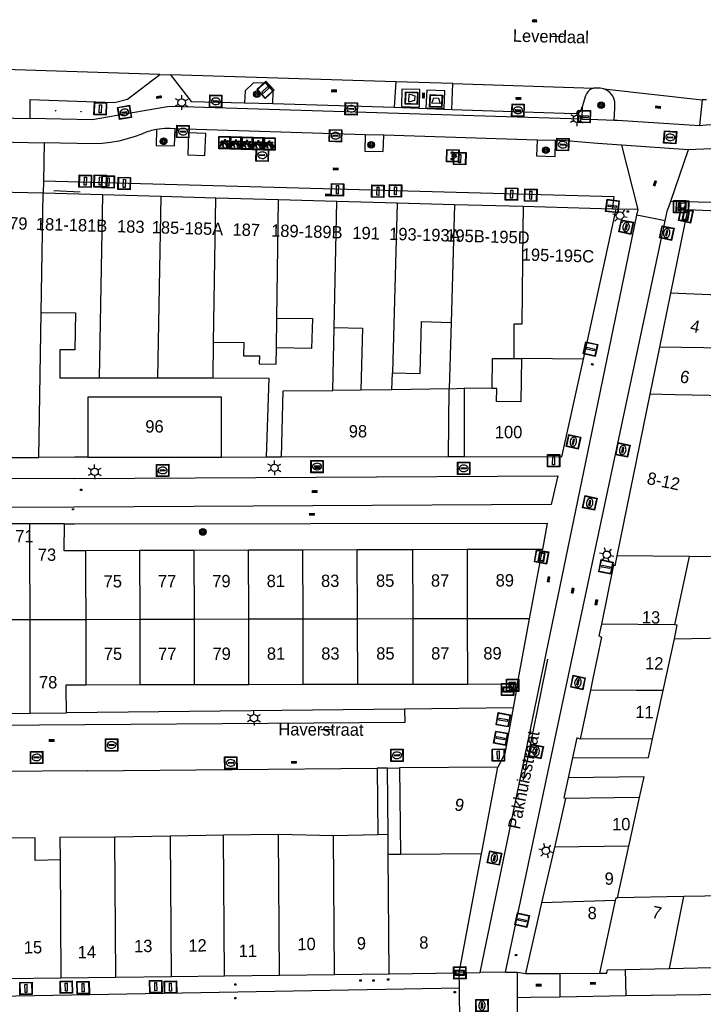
# Model space of a CAD drawing. Header units: metres. Extents: x 93870 to 95789, y 463036 to 464040.
# Tile 45 of 256: x 94319 to 94375, y 463256 to 463336. Entities that reach past the tile are written whole.
import ezdxf
from ezdxf.enums import TextEntityAlignment as Align

# ---------------------------------------------------------------- set-up
doc = ezdxf.new("R2010")
doc.units = ezdxf.units.M
doc.header["$LTSCALE"] = 25.4
for name, color, linetype in [('B_BEBOUWINGSGRENS_0', 1, 'Continuous'), ('B_LUIFEL_1', 200, 'Continuous'), ('B_OVERBOUWLIJN_LIJN_1', 7, 'Continuous'), ('B_TUSSENMUUR_0', 7, 'Continuous'), ('BRANDSTOFPOMP', 7, 'Continuous'), ('G_GRENS_ALGEMEEN_0', 7, 'Continuous'), ('Q_AFVAL_APART_PLAATS_0', 7, 'Continuous'), ('Q_BETAALAUTOMAAT_0', 7, 'Continuous'), ('Q_BOOM_0', 3, 'Continuous'), ('Q_BRANDSTOFPOMP_0', 7, 'Continuous'), ('Q_CAI-KAST_0', 10, 'Continuous'), ('Q_FIETSENREK_0', 6, 'Continuous'), ('Q_FIETSENREK_LIJN_0', 7, 'Continuous'), ('Q_INSPECTIE_OF_RIOOLPUT_0', 253, 'Continuous'), ('Q_KOLK_0', 254, 'Continuous'), ('Q_LICHTMAST_0', 2, 'Continuous'), ('Q_STRAATNAAMBORD_0', 7, 'Continuous'), ('Q_VERKEERSBORDPAAL_0', 40, 'Continuous'), ('Q_VLAGGENMAST_0', 191, 'Continuous'), ('S_GBKN_SYMBOOL_GV_GROOT_0', 7, 'Continuous'), ('S_GBKN_SYMBOOL_OV_GROOT_0', 7, 'Continuous'), ('T_HEK_0', 57, 'Continuous'), ('T_MUUR_30CM_0', 10, 'Continuous'), ('T_MUUR_30CM_1', 10, 'Continuous'), ('V_WEGGRENS_0', 7, 'Continuous'), ('Z_GBKN_HUISNUMMER_0', 252, 'Continuous'), ('Z_STRAATNAAM_0', 252, 'Continuous')]:
    doc.layers.add(name, color=color, linetype=linetype)
for name, color, linetype, true_color in [('Q_AFSLUITPAAL_0', 7, 'Continuous', 0xf86a3a), ('Q_PAAL_STEEN_0', 7, 'Continuous', 0xa97373), ('Q_PAALTJE_0', 7, 'Continuous', 0x666666)]:
    doc.layers.add(name, color=color, linetype=linetype, true_color=true_color)

# ---------------------------------------------------------------- blocks, each defined once
blk = doc.blocks.new('Q_AFVAL_APART_PLAATS')
for points in [[(-0.5, 0.5), (0.5, 0.5), (0.5, -0.5), (-0.5, -0.5)], [(-0.336, 0.197), (0.331, 0.197), (0.19, -0.251), (-0.196, -0.251)]]:
    blk.add_lwpolyline(points, close=True)
blk.add_lwpolyline([(-0.442, 0.464), (0.438, 0.464, -0.414214), (0.459, 0.442), (0.459, -0.437, -0.414214), (0.438, -0.459), (-0.442, -0.459, -0.414214), (-0.463, -0.437), (-0.463, 0.442, -0.414214), (-0.442, 0.464)], format="xyb")
blk = doc.blocks.new('Q_STRAATNAAMBORD')
for points in [[(-0.5, 0.5), (0.5, 0.5), (0.5, -0.5), (-0.5, -0.5)], [(-0.369, 0.22), (0.358, 0.22), (0.358, -0.214), (-0.369, -0.214)]]:
    blk.add_lwpolyline(points, close=True)
for points in [[(-0.442, 0.464), (0.438, 0.464, -0.414214), (0.459, 0.442), (0.459, -0.437, -0.414214), (0.438, -0.459), (-0.442, -0.459, -0.414214), (-0.463, -0.437), (-0.463, 0.442), (-0.463, 0.444), (-0.463, 0.446), (-0.463, 0.448), (-0.462, 0.45), (-0.461, 0.451), (-0.46, 0.453), (-0.459, 0.455), (-0.458, 0.456), (-0.457, 0.457), (-0.456, 0.459), (-0.454, 0.46), (-0.453, 0.461), (-0.451, 0.462), (-0.449, 0.462), (-0.447, 0.463), (-0.446, 0.463), (-0.444, 0.464), (-0.442, 0.464)], [(-0.287, 0.16), (0.281, 0.16, -0.414214), (0.303, 0.139), (0.303, -0.134, -0.414214), (0.281, -0.156), (-0.287, -0.156, -0.414214), (-0.308, -0.134), (-0.308, 0.139), (-0.308, 0.14), (-0.308, 0.142), (-0.307, 0.144), (-0.307, 0.146), (-0.306, 0.148), (-0.305, 0.149), (-0.304, 0.151), (-0.303, 0.152), (-0.302, 0.154), (-0.3, 0.155), (-0.299, 0.156), (-0.297, 0.157), (-0.296, 0.158), (-0.294, 0.159), (-0.292, 0.159), (-0.29, 0.16), (-0.288, 0.16), (-0.287, 0.16)]]:
    blk.add_lwpolyline(points, format="xyb")
blk = doc.blocks.new('Q_BRANDSTOFPOMP')
at = {"layer": 'BRANDSTOFPOMP', "color": 7}
for points in [[(-0.015, 0.015), (0.015, 0.015), (0.015, -0.015), (-0.015, -0.015), (-0.015, 0.015)], [(-0.014, 0.014), (0.014, 0.014), (0.014, -0.014), (-0.014, -0.014), (-0.014, 0.014)], [(-0.007, 0.006), (-0.008, 0.006), (-0.008, -0.011), (0.002, -0.011), (0.002, 0), (0.006, 0), (0.006, -0.005), (0.006, -0.005)], [(0.008, -0.005), (0.008, -0.005), (0.008, 0.002), (0.002, 0.002), (0.002, 0.006), (0.001, 0.006)]]:
    blk.add_lwpolyline(points, dxfattribs=at)
for points in [[(-0.003, 0.007), (-0.005, 0.007), (-0.007, 0.007), (-0.007, 0.006)], [(0.001, 0.006), (0.001, 0.007), (-0.001, 0.007), (-0.003, 0.007)], [(0.006, -0.005), (0.006, -0.005), (0.006, -0.006), (0.007, -0.006)], [(0.007, -0.006), (0.007, -0.006), (0.008, -0.005), (0.008, -0.005)]]:
    blk.add_open_spline(points, degree=3, dxfattribs=at)
blk = doc.blocks.new('Q_CAI-KAST')
for points in [[(-0.5, 0.5), (0.5, 0.5), (0.5, -0.5), (-0.5, -0.5)], [(-0.262, 0.264), (0.25, 0.264), (0.25, 0.187), (-0.262, 0.187)], [(-0.262, 0.107), (0.25, 0.107), (0.25, -0.332), (-0.262, -0.332)]]:
    blk.add_lwpolyline(points, close=True)
blk.add_lwpolyline([(-0.442, 0.464), (0.438, 0.464, -0.414214), (0.459, 0.442), (0.459, -0.437, -0.414214), (0.438, -0.459), (-0.442, -0.459, -0.414214), (-0.463, -0.437), (-0.463, 0.442), (-0.463, 0.444), (-0.463, 0.446), (-0.463, 0.448), (-0.462, 0.45), (-0.461, 0.451), (-0.46, 0.453), (-0.459, 0.455), (-0.458, 0.456), (-0.457, 0.457), (-0.456, 0.459), (-0.454, 0.46), (-0.453, 0.461), (-0.451, 0.462), (-0.449, 0.462), (-0.447, 0.463), (-0.446, 0.463), (-0.444, 0.464), (-0.442, 0.464)], format="xyb")
blk.add_circle((-0.177, -0.034), 0.0354)
blk = doc.blocks.new('Q_LICHTMAST')
for points in [[(-0.26, 0.15), (-0.52, 0.3)], [(0, 0.3), (0, 0.6)], [(0.26, 0.15), (0.52, 0.3)], [(-0.26, -0.15), (-0.52, -0.3)], [(0, -0.3), (0, -0.6)], [(0.26, -0.15), (0.52, -0.3)]]:
    blk.add_lwpolyline(points)
blk.add_circle((0, 0), 0.3)
blk = doc.blocks.new('Q_VERKEERSBORDPAAL')
for points in [[(-0.5, 0.5), (0.5, 0.5), (0.5, -0.5), (-0.5, -0.5)], [(-0.08, 0.333), (0.071, 0.333), (0.071, -0.329), (-0.08, -0.329)]]:
    blk.add_lwpolyline(points, close=True)
blk.add_lwpolyline([(-0.442, 0.464), (0.438, 0.464, -0.414214), (0.459, 0.442), (0.459, -0.437, -0.414214), (0.438, -0.459), (-0.442, -0.459, -0.414214), (-0.463, -0.437), (-0.463, 0.442), (-0.463, 0.444), (-0.463, 0.446), (-0.463, 0.448), (-0.462, 0.45), (-0.461, 0.451), (-0.46, 0.453), (-0.459, 0.455), (-0.458, 0.456), (-0.457, 0.457), (-0.456, 0.459), (-0.454, 0.46), (-0.453, 0.461), (-0.451, 0.462), (-0.449, 0.462), (-0.447, 0.463), (-0.446, 0.463), (-0.444, 0.464), (-0.442, 0.464)], format="xyb")
blk = doc.blocks.new('Q_VLAGGENMAST')
for points in [[(-0.5, 0.5), (0.5, 0.5), (0.5, -0.5), (-0.5, -0.5)], [(-0.08, 0.333), (0.071, 0.333), (0.071, -0.329), (-0.08, -0.329)]]:
    blk.add_lwpolyline(points, close=True)
blk.add_lwpolyline([(-0.442, 0.464), (0.438, 0.464, -0.414214), (0.459, 0.442), (0.459, -0.437, -0.414214), (0.438, -0.459), (-0.442, -0.459, -0.414214), (-0.463, -0.437), (-0.463, 0.442), (-0.463, 0.444), (-0.463, 0.446), (-0.463, 0.448), (-0.462, 0.45), (-0.461, 0.451), (-0.46, 0.453), (-0.459, 0.455), (-0.458, 0.456), (-0.457, 0.457), (-0.456, 0.459), (-0.454, 0.46), (-0.453, 0.461), (-0.451, 0.462), (-0.449, 0.462), (-0.447, 0.463), (-0.446, 0.463), (-0.444, 0.464), (-0.442, 0.464)], format="xyb")
blk = doc.blocks.new('Q_AFSLUITPAAL')
for points in [[(-0.5, 0.5), (0.5, 0.5), (0.5, -0.5), (-0.5, -0.5)], [(-0.08, 0.333), (0.071, 0.333), (0.071, -0.329), (-0.08, -0.329)]]:
    blk.add_lwpolyline(points, close=True)
blk.add_lwpolyline([(-0.442, 0.464), (0.438, 0.464, -0.414214), (0.459, 0.442), (0.459, -0.437, -0.414214), (0.438, -0.459), (-0.442, -0.459, -0.414214), (-0.463, -0.437), (-0.463, 0.442), (-0.463, 0.444), (-0.463, 0.446), (-0.463, 0.448), (-0.462, 0.45), (-0.461, 0.451), (-0.46, 0.453), (-0.459, 0.455), (-0.458, 0.456), (-0.457, 0.457), (-0.456, 0.459), (-0.454, 0.46), (-0.453, 0.461), (-0.451, 0.462), (-0.449, 0.462), (-0.447, 0.463), (-0.446, 0.463), (-0.444, 0.464), (-0.442, 0.464)], format="xyb")
blk = doc.blocks.new('Q_PAAL_STEEN')
for points in [[(-0.5, 0.5), (0.5, 0.5), (0.5, -0.5), (-0.5, -0.5)], [(-0.08, 0.333), (0.071, 0.333), (0.071, -0.329), (-0.08, -0.329)]]:
    blk.add_lwpolyline(points, close=True)
blk.add_lwpolyline([(-0.442, 0.464), (0.438, 0.464, -0.414214), (0.459, 0.442), (0.459, -0.437, -0.414214), (0.438, -0.459), (-0.442, -0.459, -0.414214), (-0.463, -0.437), (-0.463, 0.442), (-0.463, 0.444), (-0.463, 0.446), (-0.463, 0.448), (-0.462, 0.45), (-0.461, 0.451), (-0.46, 0.453), (-0.459, 0.455), (-0.458, 0.456), (-0.457, 0.457), (-0.456, 0.459), (-0.454, 0.46), (-0.453, 0.461), (-0.451, 0.462), (-0.449, 0.462), (-0.447, 0.463), (-0.446, 0.463), (-0.444, 0.464), (-0.442, 0.464)], format="xyb")
blk = doc.blocks.new('Q_PAALTJE')
at = {"color": 251, "true_color": 0x666666, "xscale": 0.1, "yscale": 0.1, "zscale": 0.01}
blk.add_blockref('Q_PAAL_STEEN', (0, 0), dxfattribs=at)
blk = doc.blocks.new('Q_KOLK')
blk.add_lwpolyline([(-0.5, 0.5), (0.5, 0.5), (0.5, -0.5), (-0.5, -0.5)], close=True)
for points in [[(-0.442, 0.464), (0.438, 0.464, -0.414214), (0.459, 0.442), (0.459, -0.437, -0.414214), (0.438, -0.459), (-0.442, -0.459, -0.414214), (-0.463, -0.437), (-0.463, 0.442, -0.414214), (-0.442, 0.464)], [(-0.345, 0.105, 0.380426), (-0.276, -0.18)], [(-0.008, 0.266, 0.240218), (-0.345, 0.105)], [(-0.194, 0.045, 0.853344), (-0.194, -0.032)], [(0.331, 0.111, 0.240191), (-0.008, 0.266)], [(0.185, -0.032, 0.849746), (0.185, 0.045)], [(0.267, -0.176, 0.380426), (0.331, 0.111)], [(-0.276, -0.18, 0.148452), (0.012, -0.257)], [(0.012, -0.257, 0.131742), (0.267, -0.176)]]:
    blk.add_lwpolyline(points, format="xyb")
for points in [[(-0.194, 0.045), (0.185, 0.045)], [(0.185, -0.032), (-0.194, -0.032)]]:
    blk.add_lwpolyline(points)
blk = doc.blocks.new('Q_INSPECTIE_OF_RIOOLPUT')
blk.add_lwpolyline([(-0.5, 0.5), (0.5, 0.5), (0.5, -0.5), (-0.5, -0.5)], close=True)
for points in [[(-0.442, 0.464), (0.438, 0.464, -0.414214), (0.459, 0.442), (0.459, -0.437, -0.414214), (0.438, -0.459), (-0.442, -0.459, -0.414214), (-0.463, -0.437), (-0.463, 0.442), (-0.463, 0.444), (-0.463, 0.446), (-0.463, 0.448), (-0.462, 0.45), (-0.461, 0.451), (-0.46, 0.453), (-0.459, 0.455), (-0.458, 0.456), (-0.457, 0.457), (-0.456, 0.459), (-0.454, 0.46), (-0.453, 0.461), (-0.451, 0.462), (-0.449, 0.462), (-0.447, 0.463), (-0.446, 0.463), (-0.444, 0.464), (-0.442, 0.464)], [(-0.345, 0.105, 0.380426), (-0.276, -0.18)], [(-0.008, 0.266, 0.240218), (-0.345, 0.105)], [(-0.194, 0.045, 0.853344), (-0.194, -0.032)], [(0.331, 0.111, 0.240191), (-0.008, 0.266)], [(0.185, -0.032, 0.849746), (0.185, 0.045)], [(0.267, -0.176, 0.380426), (0.331, 0.111)], [(-0.276, -0.18, 0.148452), (0.012, -0.257)], [(0.012, -0.257, 0.131742), (0.267, -0.176)]]:
    blk.add_lwpolyline(points, format="xyb")
for points in [[(-0.194, 0.045), (0.185, 0.045)], [(0.185, -0.032), (-0.194, -0.032)]]:
    blk.add_lwpolyline(points)
blk = doc.blocks.new('Q_BETAALAUTOMAAT')
blk.add_lwpolyline([(-0.5, 0.5), (0.5, 0.5), (0.5, -0.5), (-0.5, -0.5)], close=True)
for points in [[(-0.442, 0.464), (0.438, 0.464, -0.414214), (0.459, 0.442), (0.459, -0.437, -0.414214), (0.438, -0.459), (-0.442, -0.459, -0.414214), (-0.463, -0.437), (-0.463, 0.442), (-0.463, 0.444), (-0.463, 0.446), (-0.463, 0.448), (-0.462, 0.45), (-0.461, 0.451), (-0.46, 0.453), (-0.459, 0.455), (-0.458, 0.456), (-0.457, 0.457), (-0.456, 0.459), (-0.454, 0.46), (-0.453, 0.461), (-0.451, 0.462), (-0.449, 0.462), (-0.447, 0.463), (-0.446, 0.463), (-0.444, 0.464), (-0.442, 0.464)], [(-0.203, 0.032, 0.050902), (-0.201, -0.03)], [(-0.002, 0.295, 0.299915), (-0.19, 0.099)], [(-0.112, 0.032, 0.069027), (-0.112, -0.03)], [(0.002, 0.2, 0.158079), (-0.093, 0.099)], [(0.146, 0.286, 0.138529), (-0.002, 0.295)], [(0.137, 0.201, 0.200552), (0.002, 0.2)], [(-0.185, -0.097, 0.345501), (0.016, -0.284)], [(-0.091, -0.097, 0.158478), (0.007, -0.196)], [(0.007, -0.196, 0.260272), (0.133, -0.183)], [(0.016, -0.284, 0.17253), (0.151, -0.265)]]:
    blk.add_lwpolyline(points, format="xyb")
for points in [[(-0.203, 0.032), (-0.268, 0.032), (-0.268, 0.099)], [(-0.268, 0.099), (-0.19, 0.099)], [(0.057, 0.032), (-0.112, 0.032)], [(-0.093, 0.099), (0.057, 0.099)], [(0.057, 0.099), (0.057, 0.032)], [(0.146, 0.286), (0.137, 0.201)], [(-0.185, -0.097), (-0.268, -0.097), (-0.268, -0.03)], [(-0.268, -0.03), (-0.201, -0.03)], [(-0.112, -0.03), (0.057, -0.03)], [(0.057, -0.097), (-0.091, -0.097)], [(0.057, -0.03), (0.057, -0.097)], [(0.133, -0.183), (0.151, -0.265)]]:
    blk.add_lwpolyline(points)
blk = doc.blocks.new('Q_FIETSENREK')
for points in [[(-0.5, 0.5), (0.5, 0.5), (0.5, -0.5), (-0.5, -0.5)], [(-0.063, 0.145), (0.184, 0.054), (0.037, -0.093)]]:
    blk.add_lwpolyline(points, close=True)
for points in [[(-0.442, 0.464), (0.438, 0.464, -0.414214), (0.459, 0.442), (0.459, -0.437, -0.414214), (0.438, -0.459), (-0.442, -0.459, -0.414214), (-0.463, -0.437), (-0.463, 0.442), (-0.463, 0.444), (-0.463, 0.446), (-0.463, 0.448), (-0.462, 0.45), (-0.461, 0.451), (-0.46, 0.453), (-0.459, 0.455), (-0.458, 0.456), (-0.457, 0.457), (-0.456, 0.459), (-0.454, 0.46), (-0.453, 0.461), (-0.451, 0.462), (-0.449, 0.462), (-0.447, 0.463), (-0.446, 0.463), (-0.444, 0.464), (-0.442, 0.464)], [(-0.181, 0.106, 0.847256), (-0.324, -0.144)], [(-0.193, 0.075, 0.842492), (-0.305, -0.118)], [(-0.171, 0.065, 0.053288), (-0.193, 0.075)], [(-0.185, -0.134, 0.502492), (-0.147, 0.044)], [(-0.149, 0.089, 0.06236), (-0.181, 0.106)], [(-0.165, -0.161, 0.494489), (-0.125, 0.068)], [(-0.324, -0.144, 0.089606), (-0.421, -0.348)], [(-0.296, -0.162, 0.110942), (-0.375, -0.348)], [(-0.294, -0.105, 0.006942), (-0.305, -0.118)], [(-0.296, -0.162, 0.02458), (-0.283, -0.168)], [(-0.212, -0.105, 0.381614), (-0.294, -0.105)], [(-0.283, -0.168, 0.148109), (-0.198, -0.173)], [(-0.223, -0.136, 0.533998), (-0.276, -0.136)], [(-0.276, -0.136, 0.009682), (-0.271, -0.138)], [(-0.271, -0.138, 0.120201), (-0.218, -0.144)], [(-0.218, -0.144, 0.003554), (-0.223, -0.136)], [(-0.185, -0.134, 0.017985), (-0.212, -0.105)], [(-0.122, -0.348, 0.075837), (-0.198, -0.173)], [(-0.075, -0.348, 0.094234), (-0.165, -0.161)], [(0.095, -0.16, 0.385208), (0.186, -0.333)], [(0.209, -0.054, 0.224648), (0.108, -0.128)], [(0.126, -0.171, 0.376993), (0.197, -0.303)], [(0.212, -0.086, 0.20829), (0.139, -0.139)], [(0.186, -0.333, 1), (0.287, -0.06)], [(0.197, -0.303, 1), (0.276, -0.09)], [(0.287, -0.06, 0.086253), (0.238, -0.051)], [(0.276, -0.09, 0.079305), (0.241, -0.083)]]:
    blk.add_lwpolyline(points, format="xyb")
for points in [[(-0.171, 0.065), (-0.263, -0.038), (-0.239, -0.059), (-0.147, 0.044)], [(0.081, 0.221), (-0.003, 0.252), (-0.149, 0.089)], [(-0.125, 0.068), (-0.086, 0.111), (0.018, -0.131), (0.095, -0.16)], [(0.238, -0.051), (0.229, 0.053), (0.261, 0.093), (0.302, 0.078), (0.314, 0.11), (0.192, 0.155), (0.18, 0.123), (0.231, 0.104), (0.207, 0.076), (-0.04, 0.167), (0, 0.216), (0.07, 0.191), (0.081, 0.221)], [(0.209, -0.054), (0.199, 0.029), (0.057, -0.108)], [(-0.421, -0.348), (-0.375, -0.348)], [(-0.122, -0.348), (-0.075, -0.348)], [(0.057, -0.108), (0.108, -0.128)], [(0.126, -0.171), (0.253, -0.218), (0.241, -0.083)], [(0.139, -0.139), (0.222, -0.17), (0.212, -0.086)]]:
    blk.add_lwpolyline(points)
blk = doc.blocks.new('Q_BOOM')
for radius in [0.27, 0.18, 0.09]:
    blk.add_circle((0, 0), radius)
blk = doc.blocks.new('S_GBKN_SYMBOOL_OV_GROOT')
for points in [[(-0.21875, 0.0625), (0.21875, 0.0625)], [(-0.21875, 0), (0.21875, 0)], [(-0.1875, 0.0625), (-0.1875, 0)], [(-0.125, 0.09375), (-0.125, 0.0625)], [(-0.125, 0), (-0.125, -0.0625)], [(-0.0625, 0.0625), (-0.0625, 0)], [(0, 0.09375), (0, 0.0625)], [(0, 0), (0, -0.0625)], [(0.0625, 0.0625), (0.0625, 0)], [(0.125, 0.09375), (0.125, 0.0625)], [(0.125, 0), (0.125, -0.0625)], [(0.1875, 0.0625), (0.1875, 0)], [(-0.21875, -0.0625), (0.21875, -0.0625)], [(-0.1875, -0.0625), (-0.1875, -0.09375)], [(-0.0625, -0.0625), (-0.0625, -0.09375)], [(0.0625, -0.0625), (0.0625, -0.09375)], [(0.1875, -0.0625), (0.1875, -0.09375)]]:
    blk.add_lwpolyline(points)
blk = doc.blocks.new('S_GBKN_SYMBOOL_GV_GROOT')
for points in [[(-0.1875, 0.03125), (-0.09375, 0.09375)], [(-0.1875, -0.0625), (0.0625, 0.09375)], [(-0.1875, 0.09375), (0.125, -0.09375)], [(-0.1875, 0), (-0.03125, -0.09375)], [(-0.125, -0.09375), (0.1875, 0.09375)], [(-0.0625, 0.09375), (0.1875, -0.0625)], [(0.03125, -0.09375), (0.1875, 0)], [(0.09375, 0.09375), (0.1875, 0.03125)]]:
    blk.add_lwpolyline(points)

msp = doc.modelspace()

# ---------------------------------------------------------------- linework, layer by layer
at = {"layer": 'B_BEBOUWINGSGRENS_0'}
for p, q in [((94321.12, 463322.152), (94316.481, 463322.281)), ((94325.927, 463322.018), (94321.12, 463322.152)), ((94330.685, 463321.886), (94325.927, 463322.018)), ((94335.133, 463321.763), (94330.685, 463321.886)), ((94340.24, 463321.621), (94335.133, 463321.763)), ((94344.97, 463321.49), (94340.24, 463321.621)), ((94349.868, 463321.354), (94344.97, 463321.49)), ((94354.515, 463321.225), (94349.868, 463321.354)), ((94360.109, 463321.07), (94354.515, 463321.225)), ((94367.364, 463320.868), (94360.109, 463321.07)), ((94364.99, 463308.687), (94367.66, 463320.86)), ((94367.66, 463320.86), (94367.364, 463320.868)), ((94373.46, 463320.8), (94372.078, 463314.049)), ((94378.48, 463320.59), (94373.46, 463320.8)), ((94372.078, 463314.049), (94371.176, 463309.648)), ((94320.776, 463300.703), (94320.964, 463312.459)), ((94340.065, 463309.593), (94340.1, 463312.014)), ((94340.1, 463312.014), (94343.004, 463311.983)), ((94344.649, 463306.14), (94344.756, 463311.246)), ((94354.252, 463311.668), (94354.103, 463306.28)), ((94371.176, 463309.648), (94370.395, 463305.832)), ((94359.351, 463308.727), (94359.956, 463308.724)), ((94363.25, 463300.75), (94364.99, 463308.687)), ((94325.655, 463307.172), (94330.416, 463307.175)), ((94330.416, 463307.175), (94334.917, 463307.165)), ((94334.917, 463307.165), (94339.44, 463307.143)), ((94339.44, 463307.143), (94339.23, 463300.74)), ((94349.449, 463306.191), (94349.487, 463307.569)), ((94354.103, 463306.28), (94349.449, 463306.191)), ((94354.05, 463300.771), (94354.103, 463306.28)), ((94354.103, 463306.28), (94355.311, 463306.315)), ((94355.311, 463306.315), (94355.298, 463300.768)), ((94346.921, 463306.164), (94344.649, 463306.14)), ((94370.395, 463305.832), (94367.71, 463292.719)), ((94324.74, 463300.711), (94335.59, 463300.733)), ((94339.23, 463300.74), (94340.48, 463300.743)), ((94340.48, 463300.743), (94354.05, 463300.771)), ((94355.298, 463300.768), (94363.25, 463300.75)), ((94320.037, 463295.306), (94318.01, 463295.31)), ((94322.84, 463295.3), (94320.037, 463295.306)), ((94328.973, 463293.137), (94324.563, 463293.125)), ((94333.383, 463293.15), (94328.973, 463293.137)), ((94337.803, 463293.162), (94333.383, 463293.15)), ((94342.213, 463293.175), (94337.803, 463293.162)), ((94346.633, 463293.187), (94342.213, 463293.175)), ((94351.143, 463293.2), (94346.633, 463293.187)), ((94355.553, 463293.213), (94351.143, 463293.2)), ((94361.66, 463293.23), (94355.553, 463293.213)), ((94360.625, 463287.602), (94361.66, 463293.23)), ((94367.44, 463291.99), (94366.456, 463287.164)), ((94359.65, 463282.3), (94360.625, 463287.602)), ((94371.461, 463281.761), (94372.384, 463285.969)), ((94372.384, 463285.969), (94377.351, 463286.052)), ((94324.592, 463282.243), (94329.002, 463282.25)), ((94329.002, 463282.25), (94333.412, 463282.257)), ((94333.412, 463282.257), (94337.832, 463282.264)), ((94337.832, 463282.264), (94342.242, 463282.272)), ((94342.242, 463282.272), (94346.662, 463282.279)), ((94346.662, 463282.279), (94351.172, 463282.286)), ((94351.172, 463282.286), (94355.582, 463282.293)), ((94355.582, 463282.293), (94359.65, 463282.3)), ((94370.602, 463277.841), (94371.461, 463281.761)), ((94318.15, 463279.91), (94320.077, 463279.927)), ((94320.077, 463279.927), (94323.02, 463279.953)), ((94358.05, 463275.54), (94350.07, 463275.48)), ((94350.07, 463275.48), (94350.13, 463268.45)), ((94356.726, 463268.497), (94358.05, 463275.54)), ((94368.694, 463269.139), (94369.558, 463273.079)), ((94331.457, 463269.953), (94326.948, 463269.861)), ((94335.767, 463270.011), (94331.457, 463269.953)), ((94340.236, 463270.071), (94335.767, 463270.011)), ((94344.697, 463269.965), (94340.236, 463270.071)), ((94348.294, 463270.043), (94344.697, 463269.965)), ((94349.144, 463270.062), (94348.294, 463270.043)), ((94349.15, 463268.442), (94349.144, 463270.062)), ((94362.643, 463269.059), (94361.601, 463264.525)), ((94367.771, 463264.931), (94368.694, 463269.139)), ((94350.13, 463268.45), (94349.15, 463268.442)), ((94354.91, 463258.84), (94356.726, 463268.497)), ((94373.145, 463265.038), (94367.771, 463264.931)), ((94378.17, 463265.139), (94373.145, 463265.038)), ((94361.601, 463264.525), (94360.28, 463258.78)), ((94368.416, 463259.114), (94371.975, 463259.197)), ((94371.975, 463259.197), (94376.949, 463259.313)), ((94318.083, 463258.38), (94322.563, 463258.436)), ((94322.563, 463258.436), (94327.023, 463258.492)), ((94327.023, 463258.492), (94331.533, 463258.548)), ((94331.533, 463258.548), (94335.843, 463258.602)), ((94335.843, 463258.602), (94340.312, 463258.658)), ((94340.312, 463258.658), (94344.772, 463258.713)), ((94344.772, 463258.713), (94349.223, 463258.769)), ((94349.223, 463258.769), (94354.91, 463258.84)), ((94363.072, 463258.797), (94366.341, 463258.817))]:
    msp.add_line(p, q, dxfattribs=at)
for points in [[(94320.964, 463312.459), (94323.733, 463312.433), (94323.705, 463309.448), (94322.476, 463309.448), (94322.474, 463307.175), (94325.655, 463307.172)], [(94343.004, 463311.983), (94342.915, 463309.548), (94340.065, 463309.593)], [(94344.756, 463311.246), (94347.061, 463311.198), (94346.921, 463306.164)], [(94349.487, 463307.569), (94351.731, 463307.507), (94351.856, 463311.739), (94354.252, 463311.668)], [(94357.598, 463306.31), (94357.599, 463308.724), (94359.351, 463308.727)], [(94359.956, 463308.724), (94359.925, 463305.212), (94357.94, 463305.24), (94357.955, 463306.31), (94357.598, 463306.31)], [(94335.59, 463300.733), (94335.6, 463305.59), (94324.74, 463305.6), (94324.74, 463300.711)], [(94312.93, 463300.687), (94316.084, 463300.693), (94320.776, 463300.703)], [(94324.563, 463293.125), (94322.83, 463293.12), (94322.84, 463295.3)], [(94367.71, 463292.719), (94367.54, 463291.89), (94367.44, 463291.99)], [(94366.456, 463287.164), (94366.26, 463286.2), (94366.46, 463286.1), (94365.76, 463282.752), (94365.563, 463281.81)], [(94323.02, 463279.953), (94322.985, 463281.949), (94322.98, 463282.24), (94324.592, 463282.243)], [(94365.563, 463281.81), (94364.864, 463278.462), (94364.73, 463277.82)], [(94364.73, 463277.82), (94364.47, 463277.93), (94364.113, 463276.303)], [(94364.113, 463276.303), (94370.269, 463276.325), (94370.602, 463277.841)], [(94363.757, 463274.677), (94363.4, 463273.05), (94363.55, 463273)], [(94369.558, 463273.079), (94369.926, 463274.758), (94363.757, 463274.677)], [(94363.55, 463273), (94362.689, 463269.258), (94362.643, 463269.059)], [(94322.499, 463268.012), (94320.474, 463267.971), (94320.477, 463269.805), (94318.008, 463269.772)], [(94326.948, 463269.861), (94322.475, 463269.832), (94322.499, 463268.012)], [(94366.341, 463258.817), (94366.89, 463258.82), (94366.94, 463259.08), (94368.416, 463259.114)], [(94360.28, 463258.78), (94360.646, 463258.782), (94363.072, 463258.797)]]:
    msp.add_lwpolyline(points, dxfattribs=at)
at = {"layer": 'B_LUIFEL_1'}
for p, q in [((94348.245, 463275.463), (94348.294, 463270.043)), ((94349.144, 463270.062), (94349.095, 463275.471))]:
    msp.add_line(p, q, dxfattribs=at)
at = {"layer": 'B_OVERBOUWLIJN_LIJN_1'}
msp.add_line((94364.113, 463276.303), (94363.757, 463274.677), dxfattribs=at)
at = {"layer": 'B_TUSSENMUUR_0'}
for p, q in [((94320.964, 463312.459), (94321.12, 463322.152)), ((94325.927, 463322.018), (94325.655, 463307.172)), ((94330.685, 463321.886), (94330.416, 463307.175)), ((94334.962, 463310.073), (94335.133, 463321.763)), ((94340.1, 463312.014), (94340.24, 463321.621)), ((94344.756, 463311.246), (94344.97, 463321.49)), ((94349.868, 463321.354), (94349.487, 463307.569)), ((94354.515, 463321.225), (94354.252, 463311.668)), ((94378.266, 463313.763), (94372.078, 463314.049)), ((94334.917, 463307.165), (94334.962, 463310.073)), ((94378.134, 463309.565), (94371.176, 463309.648)), ((94364.99, 463308.687), (94359.956, 463308.724)), ((94357.598, 463306.31), (94355.311, 463306.315)), ((94349.449, 463306.191), (94346.921, 463306.164)), ((94328.988, 463287.531), (94328.973, 463293.137)), ((94333.398, 463287.541), (94333.383, 463293.15)), ((94337.818, 463287.551), (94337.803, 463293.162)), ((94342.228, 463287.561), (94342.213, 463293.175)), ((94346.648, 463287.571), (94346.633, 463293.187)), ((94351.158, 463287.581), (94351.143, 463293.2)), ((94355.553, 463293.213), (94355.568, 463287.591)), ((94373.573, 463292.654), (94367.71, 463292.719)), ((94375.73, 463292.63), (94373.573, 463292.654)), ((94320.058, 463287.511), (94315.538, 463287.501)), ((94324.578, 463287.521), (94320.058, 463287.511)), ((94328.988, 463287.531), (94324.578, 463287.521)), ((94324.578, 463287.521), (94324.592, 463282.243)), ((94333.398, 463287.541), (94328.988, 463287.531)), ((94329.002, 463282.25), (94328.988, 463287.531)), ((94337.818, 463287.551), (94333.398, 463287.541)), ((94333.412, 463282.257), (94333.398, 463287.541)), ((94342.228, 463287.561), (94337.818, 463287.551)), ((94337.832, 463282.264), (94337.818, 463287.551)), ((94346.648, 463287.571), (94342.228, 463287.561)), ((94342.242, 463282.272), (94342.228, 463287.561)), ((94351.158, 463287.581), (94346.648, 463287.571)), ((94346.662, 463282.279), (94346.648, 463287.571)), ((94355.568, 463287.591), (94351.158, 463287.581)), ((94351.172, 463282.286), (94351.158, 463287.581)), ((94360.625, 463287.602), (94355.568, 463287.591)), ((94355.568, 463287.591), (94355.582, 463282.293)), ((94372.384, 463287.092), (94366.456, 463287.164)), ((94370.602, 463277.841), (94364.73, 463277.82)), ((94327.023, 463258.492), (94326.948, 463269.861)), ((94331.533, 463258.548), (94331.457, 463269.953)), ((94335.843, 463258.602), (94335.767, 463270.011)), ((94340.312, 463258.658), (94340.236, 463270.071)), ((94344.772, 463258.713), (94344.697, 463269.965)), ((94368.694, 463269.139), (94362.643, 463269.059)), ((94322.499, 463268.012), (94322.563, 463258.436)), ((94349.223, 463258.769), (94349.15, 463268.442)), ((94356.726, 463268.497), (94350.13, 463268.45)), ((94367.599, 463264.705), (94361.601, 463264.525)), ((94366.341, 463258.817), (94367.599, 463264.705)), ((94371.975, 463259.197), (94373.145, 463265.038))]:
    msp.add_line(p, q, dxfattribs=at)
for points in [[(94360.109, 463321.07), (94360.088, 463319.224), (94359.998, 463311.514), (94359.351, 463311.518), (94359.351, 463308.727)], [(94334.962, 463310.073), (94337.411, 463310.035), (94337.394, 463308.965), (94338.684, 463308.945), (94338.675, 463308.305), (94340.044, 463308.285), (94340.065, 463309.593)], [(94340.48, 463300.743), (94340.612, 463306.097), (94344.649, 463306.14)], [(94378.012, 463305.667), (94372.427, 463305.788), (94370.395, 463305.832)], [(94320.058, 463287.511), (94320.042, 463293.305), (94320.037, 463295.306)], [(94324.563, 463293.125), (94324.568, 463291.125), (94324.578, 463287.521)], [(94373.573, 463292.654), (94372.739, 463288.752), (94372.384, 463287.092)], [(94320.077, 463279.927), (94320.072, 463281.926), (94320.058, 463287.511)], [(94372.384, 463285.969), (94372.609, 463287.09), (94372.384, 463287.092)], [(94371.461, 463281.761), (94369.32, 463281.779), (94365.563, 463281.81)], [(94369.558, 463273.079), (94367.513, 463273.052), (94363.55, 463273)], [(94367.599, 463264.705), (94367.643, 463264.927), (94367.771, 463264.931)]]:
    msp.add_lwpolyline(points, dxfattribs=at)
at = {"layer": 'G_GRENS_ALGEMEEN_0'}
for points in [[(94351.67, 463329.141), (94351.721, 463330.57), (94350.262, 463330.622), (94350.211, 463329.193), (94351.67, 463329.141)], [(94352.267, 463330.539), (94352.21, 463329.09), (94353.68, 463329.032)], [(94353.68, 463329.032), (94353.737, 463330.481), (94352.267, 463330.539)]]:
    msp.add_lwpolyline(points, dxfattribs=at)
at = {"layer": 'Q_FIETSENREK_LIJN_0'}
msp.add_line((94324.135, 463322.243), (94321.976, 463322.346), dxfattribs=at)
at = {"layer": 'T_HEK_0'}
for p, q in [((94322.84, 463295.3), (94323.677, 463295.301)), ((94323.677, 463295.301), (94362.05, 463295.36)), ((94362.05, 463295.36), (94361.66, 463293.23)), ((94359.65, 463282.3), (94359.29, 463280.35)), ((94359.29, 463280.35), (94350.5, 463280.254))]:
    msp.add_line(p, q, dxfattribs=at)
at = {"layer": 'T_MUUR_30CM_0'}
for p, q in [((94323.666, 463300.709), (94320.776, 463300.703)), ((94324.74, 463300.711), (94323.666, 463300.709)), ((94335.59, 463300.733), (94339.23, 463300.74)), ((94350.5, 463280.254), (94323.02, 463279.953)), ((94324.68, 463275.249), (94348.245, 463275.463)), ((94349.095, 463275.471), (94350.07, 463275.48))]:
    msp.add_line(p, q, dxfattribs=at)
at = {"layer": 'T_MUUR_30CM_1'}
msp.add_line((94349.095, 463275.471), (94348.245, 463275.463), dxfattribs=at)
at = {"layer": 'V_WEGGRENS_0'}
for p, q in [((94330.598, 463331.808), (94331.464, 463331.78)), ((94349.753, 463331.206), (94331.464, 463331.78)), ((94349.753, 463331.206), (94349.635, 463329.141)), ((94354.396, 463331.061), (94349.753, 463331.206)), ((94354.315, 463328.957), (94354.396, 463331.061)), ((94354.396, 463331.061), (94365.839, 463330.702)), ((94366.662, 463330.624), (94374.634, 463329.752)), ((94337.475, 463329.492), (94339.766, 463329.435)), ((94339.766, 463329.435), (94349.635, 463329.141)), ((94374.634, 463329.752), (94374.435, 463327.65)), ((94374.998, 463329.745), (94374.634, 463329.752)), ((94349.635, 463329.141), (94354.315, 463328.957)), ((94364.903, 463329.18), (94364.873, 463328.181)), ((94311.377, 463328.401), (94320.07, 463328.229)), ((94347.277, 463326.914), (94331.84, 463327.397)), ((94311.282, 463326.472), (94321.212, 463326.25)), ((94321.212, 463326.25), (94321.142, 463323.151)), ((94348.78, 463326.867), (94347.277, 463326.914)), ((94361.236, 463326.478), (94348.78, 463326.867)), ((94362.738, 463326.431), (94361.236, 463326.478)), ((94373.515, 463325.675), (94368.103, 463326.053)), ((94369.43, 463320.842), (94368.103, 463326.053)), ((94373.515, 463325.675), (94372.064, 463321.495)), ((94321.142, 463323.151), (94321.12, 463322.152)), ((94367.482, 463321.865), (94321.142, 463323.151)), ((94367.364, 463320.868), (94367.482, 463321.865)), ((94407.378, 463320.475), (94372.064, 463321.495)), ((94369.43, 463320.842), (94367.66, 463320.86)), ((94369.336, 463320.387), (94369.43, 463320.842)), ((94371.636, 463319.908), (94371.829, 463320.817)), ((94371.636, 463319.908), (94369.336, 463320.387)), ((94354.05, 463300.771), (94355.298, 463300.768)), ((94323.669, 463298.994), (94362.907, 463299.209)), ((94362.907, 463299.209), (94362.388, 463296.88)), ((94323.669, 463298.994), (94285.483, 463298.785)), ((94323.674, 463296.668), (94285.321, 463296.457)), ((94362.388, 463296.88), (94323.674, 463296.668)), ((94359.29, 463280.35), (94358.607, 463276.649)), ((94358.607, 463276.649), (94358.05, 463275.54)), ((94324.68, 463275.249), (94307.29, 463275.091)), ((94368.466, 463256.959), (94368.416, 463259.114)), ((94354.91, 463258.84), (94356.62, 463258.86)), ((94354.925, 463257.62), (94354.91, 463258.84)), ((94358.663, 463258.884), (94356.62, 463258.86)), ((94358.663, 463258.884), (94359.639, 463258.895)), ((94359.649, 463256.822), (94359.639, 463258.895)), ((94359.639, 463258.895), (94360.28, 463258.78)), ((94363.072, 463258.797), (94363.084, 463256.875)), ((94284.172, 463256.36), (94354.925, 463257.62)), ((94354.968, 463254.671), (94354.925, 463257.62)), ((94359.661, 463254.265), (94359.649, 463256.822)), ((94368.466, 463256.959), (94363.084, 463256.875)), ((94393.449, 463257.346), (94368.466, 463256.959))]:
    msp.add_line(p, q, dxfattribs=at)
for points in [[(94330.598, 463331.808), (94310.43, 463332.44), (94303.804, 463332.297), (94298.95, 463331.93)], [(94320.07, 463328.229), (94320.07, 463329.78), (94326.9, 463329.53), (94327.96, 463329.81), (94330.598, 463331.808)], [(94331.464, 463331.78), (94333.138, 463329.6), (94337.475, 463329.492)], [(94339.182, 463331.085), (94338.214, 463331.125), (94337.514, 463330.486), (94337.475, 463329.492)], [(94339.766, 463329.435), (94339.805, 463330.429), (94339.182, 463331.085)], [(94365.839, 463330.702), (94365.659, 463330.635), (94365.496, 463330.533), (94365.357, 463330.401), (94365.247, 463330.243), (94365.172, 463330.066), (94364.903, 463329.18)], [(94366.662, 463330.624), (94366.352, 463330.686), (94365.839, 463330.702)], [(94367.506, 463328.09), (94367.54, 463329.03), (94367.55, 463329.31), (94367.537, 463329.593), (94367.462, 463329.867), (94367.33, 463330.118), (94367.146, 463330.334), (94366.92, 463330.506), (94366.662, 463330.624)], [(94364.873, 463328.181), (94343.846, 463328.819), (94331.61, 463329.19), (94331.211, 463329.175), (94328.55, 463328.72), (94325.1, 463328.13), (94320.07, 463328.229)], [(94354.315, 463328.957), (94358.472, 463328.818), (94364.233, 463328.627), (94364.557, 463328.684), (94364.776, 463328.845), (94364.903, 463329.18)], [(94364.873, 463328.181), (94365.529, 463328.161), (94367.506, 463328.09)], [(94367.506, 463328.09), (94367.768, 463328.081), (94374.435, 463327.65)], [(94374.435, 463327.65), (94374.96, 463327.72), (94375.884, 463327.749), (94378.138, 463327.84)], [(94330.334, 463327.331), (94330.192, 463327.305), (94330.05, 463327.274), (94329.91, 463327.241), (94329.77, 463327.203), (94329.631, 463327.162), (94329.04, 463326.94), (94328.602, 463326.776), (94327.944, 463326.564), (94327.275, 463326.396), (94326.595, 463326.272), (94325.91, 463326.193), (94325.22, 463326.16), (94321.212, 463326.25)], [(94330.334, 463327.331), (94330.294, 463326.042), (94331.796, 463325.995), (94331.84, 463327.397)], [(94331.84, 463327.397), (94331.43, 463327.41), (94331.21, 463327.412), (94330.99, 463327.405), (94330.77, 463327.389), (94330.552, 463327.364), (94330.334, 463327.331)], [(94332.866, 463325.271), (94334.261, 463325.217), (94334.33, 463327.002), (94332.934, 463327.055), (94332.866, 463325.271)], [(94347.277, 463326.914), (94347.236, 463325.584), (94348.738, 463325.536), (94348.78, 463326.867)], [(94361.236, 463326.478), (94361.197, 463325.201), (94362.698, 463325.154), (94362.738, 463326.431)], [(94368.103, 463326.053), (94366.13, 463326.203), (94363.598, 463326.404), (94362.738, 463326.431)], [(94379.613, 463325.97), (94377.943, 463325.883), (94373.515, 463325.675)], [(94372.064, 463321.495), (94372.001, 463321.312), (94371.829, 463320.817)], [(94356.62, 463258.86), (94364.538, 463297.17), (94365.204, 463300.322), (94369.336, 463320.387)], [(94358.663, 463258.884), (94362.784, 463278.268), (94371.636, 463319.908)], [(94284.843, 463278.709), (94313.384, 463278.927), (94350.51, 463279.21), (94350.5, 463280.254)], [(94363.084, 463256.875), (94360.685, 463256.838), (94359.649, 463256.822)]]:
    msp.add_lwpolyline(points, dxfattribs=at)
at = {"layer": 'Z_STRAATNAAM_0'}
for p, q in [((94362.355, 463334.91), (94363.355, 463334.886)), ((94360.127, 463274.516), (94362.117, 463284.316)), ((94343.681, 463278.599), (94344.681, 463278.594))]:
    msp.add_line(p, q, dxfattribs=at)

# ---------------------------------------------------------------- block references
at = {"layer": 'Q_AFSLUITPAAL_0', "rotation": 79.54400642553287}
msp.add_blockref('Q_AFSLUITPAAL', (94358.276, 463277.897), dxfattribs=at)
at = {"layer": 'Q_AFVAL_APART_PLAATS_0'}
for p, rotation in [((94351.037, 463329.882), 87.95602165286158), ((94353.025, 463329.647), 177.7405221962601)]:
    msp.add_blockref('Q_AFVAL_APART_PLAATS', p, dxfattribs=dict(at, rotation=rotation))
at = {"layer": 'Q_BETAALAUTOMAAT_0', "rotation": 178.211238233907}
msp.add_blockref('Q_BETAALAUTOMAAT', (94354.386, 463325.204), dxfattribs=at)
at = {"layer": 'Q_BOOM_0'}
for p, rotation in [((94338.472, 463330.204), 178.5747770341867), ((94366.43, 463329.316), 92.63011266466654), ((94330.903, 463326.375), 178.2077075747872), ((94347.763, 463326.092), 88.23429830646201), ((94361.954, 463325.654), 178.2065142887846), ((94334.086, 463294.648), 0.08809444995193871)]:
    msp.add_blockref('Q_BOOM', p, dxfattribs=dict(at, rotation=rotation))
at = {"layer": 'Q_BRANDSTOFPOMP_0', "rotation": 178.8724552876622}
for p in [(94322.137, 463328.852), (94324.203, 463328.794)]:
    msp.add_blockref('Q_BRANDSTOFPOMP', p, dxfattribs=at)
at = {"layer": 'Q_CAI-KAST_0'}
for p, rotation in [((94373.04, 463321.055), 179.419074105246), ((94359.241, 463282.19), 0.09859146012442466)]:
    msp.add_blockref('Q_CAI-KAST', p, dxfattribs=dict(at, rotation=rotation))
at = {"layer": 'Q_FIETSENREK_0'}
for p in [(94335.874, 463326.27), (94336.774, 463326.242), (94337.673, 463326.214), (94338.584, 463326.188), (94339.473, 463326.158)]:
    msp.add_blockref('Q_FIETSENREK', p, dxfattribs=at)
at = {"layer": 'Q_INSPECTIE_OF_RIOOLPUT_0'}
for p, rotation in [((94372.044, 463326.699), 176.004676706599), ((94365.513, 463297.005), 78.06920733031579), ((94326.68, 463277.34), 0.7075695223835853), ((94361.16, 463276.823), 78.32240157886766), ((94356.759, 463256.19), 90.83538281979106)]:
    msp.add_blockref('Q_INSPECTIE_OF_RIOOLPUT', p, dxfattribs=dict(at, rotation=rotation))
at = {"layer": 'Q_KOLK_0'}
for p, rotation in [((94335.13, 463329.63), 178.5735149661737), ((94346.144, 463329.018), 178.2936489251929), ((94359.68, 463328.9), 178.1011131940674), ((94327.729, 463328.725), 9.704529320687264), ((94332.47, 463327.17), 178.2078877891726), ((94344.86, 463326.83), 178.2078877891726), ((94363.312, 463326.11), 178.2017696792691), ((94338.909, 463325.252), 178.2078877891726), ((94368.468, 463319.41), 78.36370720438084), ((94371.764, 463318.922), 77.99849291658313), ((94364.185, 463301.978), 77.6348656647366), ((94368.194, 463301.308), 77.99849291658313), ((94330.83, 463299.64), 0.3139423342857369), ((94343.37, 463299.96), 0.1182225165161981), ((94355.28, 463299.81), 0.3139423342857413), ((94364.558, 463282.425), 77.99849291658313), ((94320.59, 463276.33), 0.520556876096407), ((94349.86, 463276.5), 0.7075695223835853), ((94336.36, 463275.89), 0.7075695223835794), ((94357.771, 463268.167), 78.32240157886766)]:
    msp.add_blockref('Q_KOLK', p, dxfattribs=dict(at, rotation=rotation))
at = {"layer": 'Q_LICHTMAST_0'}
for p, rotation in [((94332.37, 463329.518), 178.263303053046), ((94364.475, 463328.199), 178.2620680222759), ((94367.965, 463320.335), 77.62877186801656), ((94325.3, 463299.53), 0.3139423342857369), ((94339.9, 463299.86), 0.3139423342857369), ((94366.891, 463292.8), 78.41122583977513), ((94338.24, 463279.53), 0.4367395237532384), ((94361.951, 463268.757), 77.05707752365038)]:
    msp.add_blockref('Q_LICHTMAST', p, dxfattribs=dict(at, rotation=rotation))
at = {"layer": 'Q_PAAL_STEEN_0'}
for p, rotation in [((94324.537, 463323.135), 178.4103697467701), ((94325.761, 463323.148), 178.4103697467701), ((94326.395, 463323.074), 178.41036974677), ((94327.708, 463322.957), 178.41036974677), ((94345.012, 463322.446), 178.41036974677), ((94348.298, 463322.319), 178.41036974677), ((94349.728, 463322.351), 178.4103697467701), ((94359.161, 463322.086), 178.4103697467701), ((94360.714, 463321.996), 178.41036974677), ((94362.57, 463300.434), 179.8703065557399), ((94358.481, 463279.393), 79.54400642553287), ((94358.084, 463276.524), 0.7075695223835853), ((94330.266, 463257.722), 1.0202401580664), ((94319.725, 463257.574), 1.0202401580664), ((94322.997, 463257.677), 1.0202401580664), ((94324.364, 463257.637), 1.0202401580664), ((94331.46, 463257.677), 1.0202401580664)]:
    msp.add_blockref('Q_PAAL_STEEN', p, dxfattribs=dict(at, rotation=rotation))
at = {"layer": 'Q_PAALTJE_0'}
for p, rotation in [((94368.604, 463320.672), 179.4173511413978), ((94365.722, 463308.26), 77.6348656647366), ((94324.201, 463298.067), 90.12316356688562), ((94323.542, 463296.485), 90.12574035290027), ((94359.517, 463260.281), 77.99772736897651), ((94346.887, 463258.221), 0.7208255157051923), ((94347.954, 463258.215), 0.7208255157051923), ((94349.138, 463258.295), 0.7208255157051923), ((94336.726, 463257.894), 1.0202401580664), ((94336.726, 463256.791), 1.0202401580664), ((94354.547, 463257.264), 1.0202401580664)]:
    msp.add_blockref('Q_PAALTJE', p, dxfattribs=dict(at, rotation=rotation))
at = {"layer": 'Q_STRAATNAAMBORD_0'}
for p, rotation in [((94373.312, 463320.326), 78.43079761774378), ((94361.598, 463292.619), 79.57962716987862), ((94358.84, 463281.853), 0.09859146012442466), ((94354.962, 463258.844), 0.6700955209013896)]:
    msp.add_blockref('Q_STRAATNAAMBORD', p, dxfattribs=dict(at, rotation=rotation))
at = {"layer": 'Q_VERKEERSBORDPAAL_0'}
for p, rotation in [((94339.179, 463330.553), 133.5220161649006), ((94365.065, 463328.388), 88.27992295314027), ((94354.952, 463324.969), 178.211238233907), ((94367.354, 463321.11), 83.25015450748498), ((94372.804, 463321.07), 179.419074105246), ((94365.574, 463309.504), 77.62877186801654), ((94366.831, 463291.812), 78.4756143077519), ((94360.023, 463263.121), 77.99772736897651)]:
    msp.add_blockref('Q_VERKEERSBORDPAAL', p, dxfattribs=dict(at, rotation=rotation))
at = {"layer": 'Q_VLAGGENMAST_0', "rotation": 177.9037257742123}
msp.add_blockref('Q_VLAGGENMAST', (94325.757, 463329.019), dxfattribs=at)
at = {"layer": 'S_GBKN_SYMBOOL_GV_GROOT_0', "rotation": 178.1216632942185}
msp.add_blockref('S_GBKN_SYMBOOL_GV_GROOT', (94361.026, 463336.153), dxfattribs=at)
at = {"layer": 'S_GBKN_SYMBOOL_OV_GROOT_0'}
for p, rotation in [((94344.743, 463330.461), 178.2023628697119), ((94352.016, 463330.091), 87.7472902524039), ((94330.512, 463329.969), 9.703074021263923), ((94359.727, 463329.844), 178.203055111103), ((94371.06, 463329.137), 173.7576417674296), ((94344.88, 463324.12), 178.41036974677), ((94370.809, 463322.972), 70.8566197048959), ((94344.254, 463322.01), 178.4135668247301), ((94343.362, 463299.883), 0.3139423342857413), ((94343.148, 463297.939), 0.3139423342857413), ((94342.944, 463296.091), 0.3137517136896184), ((94362.17, 463290.806), 79.57962716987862), ((94364.128, 463289.888), 78.32240157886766), ((94366.062, 463288.94), 78.4756143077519), ((94321.797, 463277.72), 0.4367395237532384), ((94341.468, 463275.949), 0.7075695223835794), ((94361.361, 463257.859), 0.3542562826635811), ((94365.759, 463257.995), 0.3505357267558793)]:
    msp.add_blockref('S_GBKN_SYMBOOL_OV_GROOT', p, dxfattribs=dict(at, rotation=rotation))

# ---------------------------------------------------------------- texts
at = {"layer": 'Z_GBKN_HUISNUMMER_0', "linetype": 'Continuous'}
for s, rotation, p in [('179', 358.4, (94318.731, 463319.717)), ('181-181B', 358.4, (94323.43, 463319.587)), ('183', 358.4, (94328.237, 463319.453)), ('185-185A', 358.4, (94332.84, 463319.325)), ('187', 358.4, (94337.617, 463319.193)), ('189-189B', 358.4, (94342.536, 463319.056)), ('191', 358.4, (94347.35, 463318.923)), ('193-193A', 358.4, (94352.122, 463318.79)), ('195B-195D', 358.4, (94357.243, 463318.648)), ('195-195C', 358.4, (94362.927, 463317.109)), ('4', 348.4, (94374.076, 463311.347)), ('6', 348.4, (94373.235, 463307.239)), ('96', 0.1, (94330.16, 463303.222)), ('98', 0.1, (94346.686, 463302.827)), ('100', 359.9, (94358.92, 463302.761)), ('8-12', 348.4, (94371.502, 463298.774)), ('71', 0.2, (94319.596, 463294.307)), ('73', 359.9, (94321.433, 463292.803)), ('75', 0.2, (94326.775, 463290.631)), ('77', 0.2, (94331.185, 463290.644)), ('79', 0.2, (94335.6, 463290.656)), ('81', 0.2, (94340.015, 463290.669)), ('83', 0.2, (94344.43, 463290.681)), ('85', 0.2, (94348.895, 463290.694)), ('87', 0.2, (94353.355, 463290.707)), ('89', 0.2, (94358.613, 463290.722)), ('13', 359.3, (94370.491, 463287.714)), ('83', 0.1, (94344.448, 463284.775)), ('85', 0.1, (94348.913, 463284.782)), ('87', 0.1, (94353.373, 463284.789)), ('89', 0.1, (94357.612, 463284.796)), ('75', 0.1, (94326.793, 463284.746)), ('77', 0.1, (94331.203, 463284.753)), ('79', 0.1, (94335.618, 463284.76)), ('81', 0.1, (94340.032, 463284.768)), ('12', 359.3, (94370.749, 463283.984)), ('78', 0.5, (94321.526, 463282.44)), ('11', 359.5, (94369.959, 463280.024)), ('9', 349.3, (94354.931, 463272.48)), ('10', 0.7, (94368.068, 463270.915)), ('9', 0.7, (94367.091, 463266.496)), ('8', 0.3, (94365.708, 463263.701)), ('7', 348, (94370.956, 463263.732)), ('15', 0.7, (94320.292, 463260.908)), ('13', 0.7, (94329.247, 463261.02)), ('12', 0.7, (94333.657, 463261.075)), ('10', 0.7, (94342.511, 463261.185)), ('9', 0.7, (94346.966, 463261.241)), ('8', 0.7, (94352.035, 463261.304)), ('14', 0.7, (94324.664, 463260.529)), ('11', 0.7, (94337.74, 463260.626))]:
    msp.add_text(s, height=1, rotation=rotation, dxfattribs=at).set_placement(p, align=Align.MIDDLE)
at = {"layer": 'Z_STRAATNAAM_0', "linetype": 'Continuous'}
for s, rotation, p in [('Levendaal', 358.62517, (94362.355, 463334.91)), ('Haverstraat', 359.71352, (94343.681, 463278.599)), ('Pakhuisstraat', 78.52152, (94360.127, 463274.516))]:
    msp.add_text(s, height=1, rotation=rotation, dxfattribs=at).set_placement(p, align=Align.MIDDLE)

doc.saveas('drawing.dxf')
